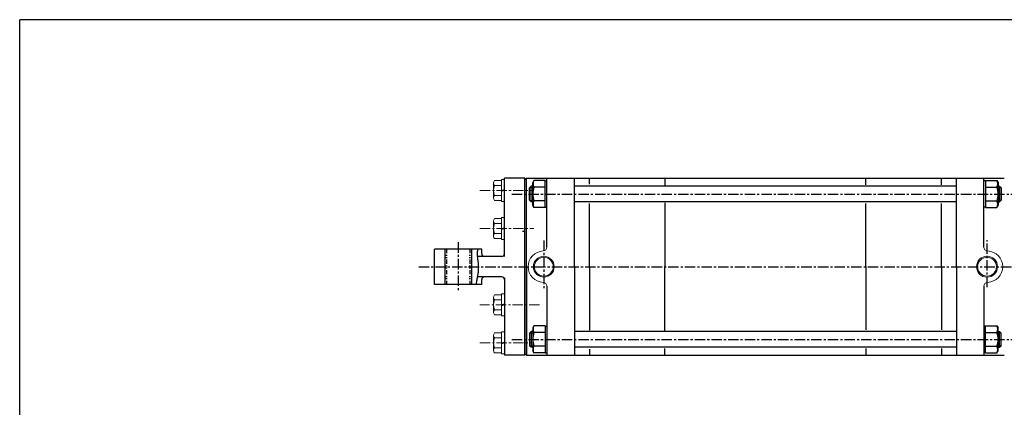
# Model space of a CAD drawing. Header units: millimetres. Extents: x -985 to 985, y -705 to 705.
# Tile 2 of 3: x -985 to 268, y 212 to 705. Entities that reach past the tile are written whole.
import ezdxf

# ---------------------------------------------------------------- set-up
doc = ezdxf.new("R2010")
doc.units = ezdxf.units.MM
doc.header["$LTSCALE"] = 0.416667
doc.linetypes.add('CENTER', pattern=[50.8, 31.75, -6.35, 6.35, -6.35])
doc.linetypes.add('DIVIDE', pattern=[31.75, 12.7, -6.35, 0, -6.35, 0, -6.35])
doc.layers.add('ZUWAKU', color=7, linetype='Continuous')

# ---------------------------------------------------------------- blocks, each defined once
blk = doc.blocks.new('DC_GROUP_Φ200_10')
at = {"color": 4, "linetype": 'Continuous', "lineweight": 25}
for p, q in [((-330.6, 315.5), (-332.2, 312.7)), ((-316.2, 315.5), (-330.6, 315.5)), ((-316.2, 315.5), (-316.2, 280.9)), ((-316.2, 315.1), (-316.2, 281.3)), ((-316.2, 315.1), (-314.1, 315.1)), ((-332.2, 312.7), (-332.2, 283.7)), ((-316.2, 306.9), (-330.6, 306.9)), ((-316.2, 289.5), (-330.6, 289.5)), ((-330.6, 280.9), (-332.2, 283.7)), ((-316.2, 280.9), (-330.6, 280.9)), ((-316.2, 281.3), (-314.1, 281.3))]:
    blk.add_line(p, q, dxfattribs=at)
for centre, radius, start, end in [((-323.1, 311.2), 8.66, 150, 210), ((-308.4, 298.2), 23.8, 158.7017, 201.2983), ((-323.1, 285.2), 8.66, 150, 210)]:
    blk.add_arc(centre, radius, start, end, dxfattribs=at)
blk = doc.blocks.new('DC_GROUP_Φ200_11')
at = {"color": 4, "linetype": 'Continuous', "lineweight": 25}
for p, q in [((244, 315.1), (241.9, 315.1)), ((244, 280.9), (244, 315.5)), ((244, 315.5), (258.4, 315.5)), ((244, 281.3), (244, 315.1)), ((258.4, 315.5), (260, 312.7)), ((244, 306.9), (258.4, 306.9)), ((260, 283.7), (260, 312.7)), ((244, 289.5), (258.4, 289.5)), ((244, 281.3), (241.9, 281.3)), ((244, 280.9), (258.4, 280.9)), ((258.4, 280.9), (260, 283.7))]:
    blk.add_line(p, q, dxfattribs=at)
for centre, radius, start, end in [((250.9, 311.2), 8.66, 330, 30), ((236.2, 298.2), 23.8, 338.7017, 21.2983), ((250.9, 285.2), 8.66, 330, 30)]:
    blk.add_arc(centre, radius, start, end, dxfattribs=at)
blk = doc.blocks.new('DC_GROUP_Φ200_12')
at = {"color": 4, "linetype": 'Continuous', "lineweight": 25}
for p, q in [((-330.6, 500.5), (-332.2, 497.7)), ((-332.2, 468.7), (-332.2, 497.7)), ((-316.2, 500.5), (-330.6, 500.5)), ((-316.2, 491.9), (-330.6, 491.9)), ((-316.2, 465.9), (-316.2, 500.5)), ((-316.2, 466.3), (-316.2, 500.1)), ((-316.2, 500.1), (-314.1, 500.1)), ((-330.6, 465.9), (-332.2, 468.7)), ((-316.2, 474.5), (-330.6, 474.5)), ((-316.2, 465.9), (-330.6, 465.9)), ((-316.2, 466.3), (-314.1, 466.3))]:
    blk.add_line(p, q, dxfattribs=at)
for centre, radius, start, end in [((-308.4, 483.2), 23.8, 158.7017, 201.2983), ((-323.1, 496.2), 8.66, 150, 210), ((-323.1, 470.2), 8.66, 150, 210)]:
    blk.add_arc(centre, radius, start, end, dxfattribs=at)
blk = doc.blocks.new('DC_GROUP_Φ200_13')
at = {"color": 4, "linetype": 'Continuous', "lineweight": 25}
for p, q in [((244, 500.1), (241.9, 500.1)), ((244, 500.5), (244, 465.9)), ((244, 500.5), (258.4, 500.5)), ((244, 500.1), (244, 466.3)), ((244, 491.9), (258.4, 491.9)), ((258.4, 500.5), (260, 497.7)), ((260, 497.7), (260, 468.7)), ((244, 466.3), (241.9, 466.3)), ((244, 474.5), (258.4, 474.5)), ((244, 465.9), (258.4, 465.9)), ((258.4, 465.9), (260, 468.7))]:
    blk.add_line(p, q, dxfattribs=at)
for centre, radius, start, end in [((250.9, 496.2), 8.66, 330, 30), ((236.2, 483.2), 23.8, 338.7017, 21.2983), ((250.9, 470.2), 8.66, 330, 30)]:
    blk.add_arc(centre, radius, start, end, dxfattribs=at)
blk = doc.blocks.new('DC_GROUP_Φ200_41')
at = {"color": 4, "linetype": 'Continuous', "lineweight": 25}
for p, q in [((-402.7, 408.2), (-402.8, 407.7)), ((-402.8, 407.7), (-402.8, 407.3)), ((-402.8, 407.3), (-402.8, 406.8)), ((-402.8, 406.8), (-402.8, 406.3)), ((-402.8, 406.3), (-402.7, 405.8)), ((-402.6, 410.3), (-402.7, 409.9)), ((-402.7, 409.9), (-402.7, 409.5)), ((-402.7, 409.5), (-402.7, 409)), ((-402.7, 409), (-402.7, 408.6)), ((-402.7, 408.6), (-402.7, 408.2)), ((-402.7, 405.8), (-402.7, 405.3)), ((-402.7, 405.3), (-402.7, 404.8)), ((-402.7, 404.8), (-402.7, 404.3)), ((-402.7, 404.3), (-402.6, 403.7)), ((-402.5, 411.8), (-402.6, 411.5)), ((-402.6, 411.5), (-402.6, 411.1)), ((-402.6, 411.1), (-402.6, 410.7)), ((-402.6, 410.7), (-402.6, 410.3)), ((-402.6, 403.7), (-402.6, 403.1)), ((-402.6, 403.1), (-402.5, 402.5)), ((-402.5, 412.6), (-402.5, 412.2)), ((-402.5, 412.2), (-402.5, 411.8)), ((-402.5, 402.5), (-402.5, 401.9)), ((-402.5, 401.9), (-402.4, 401.3)), ((-402.4, 401.3), (-402.3, 400.7)), ((-402.3, 400.7), (-402.3, 400)), ((-402.3, 400), (-402.2, 399.4)), ((-402.2, 399.4), (-402.1, 398.7)), ((-402.1, 398.7), (-402, 398)), ((-402, 398), (-402, 397.3)), ((-402, 397.3), (-401.9, 396.7)), ((-401.9, 396.7), (-401.8, 396)), ((-401.8, 396), (-401.7, 395.3)), ((-401.7, 395.3), (-401.7, 394.6)), ((-401.7, 394.6), (-401.6, 393.9)), ((-401.6, 393.9), (-401.6, 393.1)), ((-401.6, 393.1), (-401.5, 392.4)), ((-401.5, 392.4), (-401.5, 391.7)), ((-401.5, 391.7), (-401.5, 391)), ((-401.5, 391), (-401.4, 390.3)), ((-401.4, 389), (-401.5, 388.3)), ((-401.4, 390.3), (-401.4, 389.6)), ((-401.4, 389.6), (-401.4, 389)), ((-402.9, 376.1), (-403, 375.6)), ((-402.8, 376.6), (-402.9, 376.1)), ((-402.7, 377.2), (-402.8, 376.6)), ((-402.6, 377.7), (-402.7, 377.2)), ((-402.5, 378.3), (-402.6, 377.7)), ((-402.4, 378.8), (-402.5, 378.3)), ((-402.3, 379.4), (-402.4, 378.8)), ((-402.2, 380.6), (-402.3, 380)), ((-402.3, 380), (-402.3, 379.4)), ((-402.1, 381.2), (-402.2, 380.6)), ((-402, 381.8), (-402.1, 381.2)), ((-401.9, 382.4), (-402, 381.8)), ((-401.8, 383), (-401.9, 382.4)), ((-401.7, 384.3), (-401.8, 383.6)), ((-401.8, 383.6), (-401.8, 383)), ((-401.6, 384.9), (-401.7, 384.3)), ((-401.5, 386.2), (-401.6, 385.6)), ((-401.6, 385.6), (-401.6, 384.9)), ((-401.5, 388.3), (-401.5, 387.6)), ((-401.5, 387.6), (-401.5, 386.9)), ((-401.5, 386.9), (-401.5, 386.2)), ((-404.4, 368.5), (-404.5, 368)), ((-404.3, 368.9), (-404.4, 368.5)), ((-404.2, 369.4), (-404.3, 368.9)), ((-404.1, 369.8), (-404.2, 369.4)), ((-404, 370.3), (-404.1, 369.8)), ((-403.9, 370.8), (-404, 370.3)), ((-403.8, 371.2), (-403.9, 370.8)), ((-403.7, 371.7), (-403.8, 371.2)), ((-403.6, 372.6), (-403.7, 372.2)), ((-403.7, 372.2), (-403.7, 371.7)), ((-403.5, 373.1), (-403.6, 372.6)), ((-403.4, 373.6), (-403.5, 373.1)), ((-403.3, 374.1), (-403.4, 373.6)), ((-403.2, 374.6), (-403.3, 374.1)), ((-403.1, 375.1), (-403.2, 374.6)), ((-403, 375.6), (-403.1, 375.1))]:
    blk.add_line(p, q, dxfattribs=at)
blk = doc.blocks.new('DC_GROUP_Φ200_42')
at = {"color": 4, "linetype": 'Continuous', "lineweight": 13}
for p, q in [((-382.1, 351.7), (-382.1, 332.7)), ((-372.1, 354.9), (-380.8, 354.9)), ((-368.1, 356.2), (-372.1, 356.2)), ((-372.1, 356.2), (-372.1, 328.2)), ((-368.1, 356.2), (-368.1, 328.2)), ((-372.1, 348.6), (-380.8, 348.6)), ((-372.1, 342.2), (-368.1, 343.3)), ((-372.1, 341.1), (-368.1, 342.2)), ((-372.1, 335.8), (-380.8, 335.8)), ((-372.1, 329.5), (-380.8, 329.5)), ((-368.1, 328.2), (-372.1, 328.2))]:
    blk.add_line(p, q, dxfattribs=at)
for centre, radius, start, end in [((-377.5, 351.7), 4.6, 136.3665, 223.6335), ((-365.6, 342.2), 16.5, 157.363, 202.637), ((-377.5, 332.7), 4.6, 136.3665, 223.6335)]:
    blk.add_arc(centre, radius, start, end, dxfattribs=at)
blk = doc.blocks.new('DC_GROUP_Φ200_43')
at = {"color": 4, "linetype": 'Continuous', "lineweight": 13}
for p, q in [((-382.1, 303.2), (-382.1, 284.2)), ((-372.1, 306.4), (-380.8, 306.4)), ((-368.1, 307.7), (-372.1, 307.7)), ((-372.1, 307.7), (-372.1, 279.7)), ((-368.1, 307.7), (-368.1, 279.7)), ((-372.1, 300.1), (-380.8, 300.1)), ((-372.1, 293.7), (-368.1, 294.8)), ((-372.1, 292.6), (-368.1, 293.7)), ((-372.1, 287.3), (-380.8, 287.3)), ((-372.1, 281), (-380.8, 281)), ((-368.1, 279.7), (-372.1, 279.7))]:
    blk.add_line(p, q, dxfattribs=at)
for centre, radius, start, end in [((-377.5, 303.2), 4.6, 136.3665, 223.6335), ((-365.6, 293.7), 16.5, 157.363, 202.637), ((-377.5, 284.2), 4.6, 136.3665, 223.6335)]:
    blk.add_arc(centre, radius, start, end, dxfattribs=at)
blk = doc.blocks.new('DC_GROUP_Φ200_44')
at = {"color": 4, "linetype": 'Continuous', "lineweight": 13}
for p, q in [((-372.1, 451.9), (-380.8, 451.9)), ((-368.1, 453.2), (-372.1, 453.2)), ((-372.1, 453.2), (-372.1, 425.2)), ((-368.1, 453.2), (-368.1, 425.2)), ((-382.1, 448.7), (-382.1, 429.7)), ((-372.1, 445.6), (-380.8, 445.6)), ((-372.1, 439.2), (-368.1, 440.3)), ((-372.1, 438.1), (-368.1, 439.2)), ((-372.1, 432.8), (-380.8, 432.8)), ((-372.1, 426.5), (-380.8, 426.5)), ((-368.1, 425.2), (-372.1, 425.2))]:
    blk.add_line(p, q, dxfattribs=at)
for centre, radius, start, end in [((-377.5, 448.7), 4.6, 136.3665, 223.6335), ((-365.6, 439.2), 16.5, 157.363, 202.637), ((-377.5, 429.7), 4.6, 136.3665, 223.6335)]:
    blk.add_arc(centre, radius, start, end, dxfattribs=at)
blk = doc.blocks.new('DC_GROUP_Φ200_45')
at = {"color": 4, "linetype": 'Continuous', "lineweight": 13}
for p, q in [((-368.1, 501.7), (-372.1, 501.7)), ((-372.1, 501.7), (-372.1, 473.7)), ((-368.1, 501.7), (-368.1, 473.7)), ((-382.1, 497.2), (-382.1, 478.2)), ((-372.1, 500.4), (-380.8, 500.4)), ((-372.1, 494.1), (-380.8, 494.1)), ((-372.1, 487.7), (-368.1, 488.8)), ((-372.1, 481.3), (-380.8, 481.3)), ((-372.1, 486.6), (-368.1, 487.7)), ((-372.1, 475), (-380.8, 475)), ((-368.1, 473.7), (-372.1, 473.7))]:
    blk.add_line(p, q, dxfattribs=at)
for centre, radius, start, end in [((-377.5, 497.2), 4.6, 136.3665, 223.6335), ((-365.6, 487.7), 16.5, 157.363, 202.637), ((-377.5, 478.2), 4.6, 136.3665, 223.6335)]:
    blk.add_arc(centre, radius, start, end, dxfattribs=at)

msp = doc.modelspace()

# ---------------------------------------------------------------- linework, layer by layer
at = {"color": 4, "linetype": 'Continuous', "lineweight": 25}
for p, q in [((-368.099, 403.7), (-368.099, 503.2)), ((-342.099, 503.2), (-368.099, 503.2)), ((-340.099, 503.2), (-342.099, 501.2)), ((-340.099, 503.2), (-342.099, 501.2)), ((-342.099, 278.2), (-342.099, 503.2)), ((-342.099, 435.7), (-342.099, 501.2)), ((-342.099, 390.7), (-342.099, 501.2)), ((-340.099, 503.2), (267.901, 503.2)), ((-340.099, 503.2), (267.901, 503.2)), ((-340.099, 390.7), (-340.099, 503.2)), ((-314.099, 415.68), (-314.099, 503.2)), ((-279.099, 390.7), (-279.099, 503.2)), ((-259.999, 495.823), (-259.999, 503.2)), ((-163.899, 503.2), (-163.899, 494.593)), ((91.701, 494.758), (91.701, 503.2)), ((187.801, 494.758), (187.801, 503.2)), ((206.901, 390.7), (206.901, 503.2)), ((241.901, 415.68), (241.901, 503.2)), ((-334.099, 493.2), (-336.099, 491.2)), ((-336.099, 475.2), (-336.099, 491.2)), ((-335.699, 491.6), (-332.199, 491.6)), ((-332.199, 493.2), (-334.099, 493.2)), ((-334.099, 473.2), (-334.099, 493.2)), ((206.901, 493.2), (-279.099, 493.2)), ((260.001, 493.2), (261.901, 493.2)), ((263.501, 491.6), (260.001, 491.6)), ((261.901, 493.2), (263.901, 491.2)), ((261.901, 493.2), (261.901, 473.2)), ((263.901, 491.2), (263.901, 475.2)), ((-334.099, 473.2), (-336.099, 475.2)), ((-335.699, 474.8), (-332.199, 474.8)), ((-332.199, 473.2), (-334.099, 473.2)), ((206.901, 473.2), (-279.099, 473.2)), ((-259.999, 390.7), (-259.999, 471.311)), ((-163.899, 472.021), (-163.899, 390.7)), ((91.701, 390.7), (91.701, 471.157)), ((187.801, 390.7), (187.801, 471.157)), ((263.501, 474.8), (260.001, 474.8)), ((260.001, 473.2), (261.901, 473.2)), ((261.901, 473.2), (263.901, 475.2)), ((-345.099, 435.7), (-342.099, 435.7)), ((-457.099, 368.2), (-457.099, 413.2)), ((-397.099, 413.2), (-457.099, 413.2)), ((-444.099, 413.2), (-444.099, 368.2)), ((-410.099, 412.7), (-409.599, 413.2)), ((-410.099, 412.7), (-410.099, 368.7)), ((-371.599, 403.7), (-402.623, 403.7)), ((-397.099, 407.556), (-397.099, 413.2)), ((-342.099, 390.7), (-342.099, 280.2)), ((-340.099, 390.7), (-340.099, 278.2)), ((-279.099, 390.7), (-279.099, 278.2)), ((-259.999, 390.7), (-259.999, 310.089)), ((-163.899, 309.378), (-163.899, 390.7)), ((91.701, 390.7), (91.701, 310.243)), ((187.801, 390.7), (187.801, 310.243)), ((206.901, 390.7), (206.901, 278.2)), ((-371.599, 377.7), (-402.623, 377.7)), ((-368.099, 376.675), (-368.099, 278.2)), ((-397.099, 368.2), (-457.099, 368.2)), ((-410.099, 368.7), (-409.599, 368.2)), ((-397.099, 368.2), (-397.099, 374.2)), ((-314.099, 365.72), (-314.099, 278.2)), ((241.901, 365.72), (241.901, 278.2)), ((-334.099, 308.2), (-336.099, 306.2)), ((-336.099, 306.2), (-336.099, 290.2)), ((-335.699, 306.6), (-332.199, 306.6)), ((-332.199, 308.2), (-334.099, 308.2)), ((-334.099, 308.2), (-334.099, 288.2)), ((206.901, 308.2), (-279.099, 308.2)), ((260.001, 308.2), (261.901, 308.2)), ((263.501, 306.6), (260.001, 306.6)), ((261.901, 308.2), (263.901, 306.2)), ((261.901, 288.2), (261.901, 308.2)), ((263.901, 290.2), (263.901, 306.2)), ((-334.099, 288.2), (-336.099, 290.2)), ((-335.699, 289.8), (-332.199, 289.8)), ((-332.199, 288.2), (-334.099, 288.2)), ((206.901, 288.2), (-279.099, 288.2)), ((263.501, 289.8), (260.001, 289.8)), ((260.001, 288.2), (261.901, 288.2)), ((261.901, 288.2), (263.901, 290.2)), ((-342.099, 278.2), (-368.099, 278.2)), ((-340.099, 278.2), (-342.099, 280.2)), ((-340.099, 278.2), (267.901, 278.2)), ((-259.999, 285.577), (-259.999, 278.2)), ((-163.899, 278.2), (-163.899, 286.806)), ((91.701, 286.641), (91.701, 278.2)), ((187.801, 286.641), (187.801, 278.2))]:
    msp.add_line(p, q, dxfattribs=at)
at = {"color": 4, "linetype": 'CENTER', "lineweight": 13}
for p, q in [((-399.447, 487.7), (-330.659, 487.7)), ((-399.447, 439.2), (-330.659, 439.2)), ((-323.494, 342.2), (-399.447, 342.2)), ((-399.447, 293.7), (-334.958, 293.7))]:
    msp.add_line(p, q, dxfattribs=at)
at = {"color": 4, "linetype": 'CENTER', "lineweight": 25}
for p, q in [((-358.744, 483.2), (278.092, 483.2)), ((-427.099, 421.704), (-427.099, 360.771)), ((-318.099, 424.059), (-318.099, 362.568)), ((245.901, 364.707), (245.901, 424.594)), ((-477.218, 390.7), (403.092, 390.7)), ((-358.744, 298.2), (278.092, 298.2))]:
    msp.add_line(p, q, dxfattribs=at)
at = {"color": 4, "linetype": 'DIVIDE', "lineweight": 25}
for p, q in [((-442.099, 413.2), (-442.099, 368.2)), ((-412.099, 413.2), (-412.099, 368.2))]:
    msp.add_line(p, q, dxfattribs=at)
at = {"color": 4, "linetype": 'Continuous', "lineweight": 13}
for centre, radius in [((-318.099, 390.7), 13.194), ((-318.099, 390.7), 11.994), ((245.901, 390.7), 13.347), ((245.901, 390.7), 11.994)]:
    msp.add_circle(centre, radius, dxfattribs=at)
for centre, radius, start, end in [((-319.099, 415.68), 5, 272.292443, 0), ((246.901, 415.68), 5, 180, 267.707557), ((-318.099, 390.7), 20, 92.292443, 267.707557), ((245.901, 390.7), 20, 272.292443, 87.707557), ((-319.099, 365.72), 5, 0, 87.707557), ((246.901, 365.72), 5, 92.292443, 180)]:
    msp.add_arc(centre, radius, start, end, dxfattribs=at)
at = {"color": 4, "linetype": 'Continuous', "lineweight": 25}
for centre, start, end in [((-393.599, 407.2), 180, 270), ((-371.599, 407.2), 270, 0), ((-393.599, 374.2), 90, 180), ((-371.599, 374.2), 0, 90)]:
    msp.add_arc(centre, 3.5, start, end, dxfattribs=at)
at = {"layer": 'ZUWAKU', "color": 5, "linetype": 'Continuous', "lineweight": 25}
for p in [(-985, -673.75), (955, 705)]:
    msp.add_line(p, (-985, 705), dxfattribs=at)

# ---------------------------------------------------------------- block references
at = {"linetype": 'Continuous'}
for name in ['DC_GROUP_Φ200_45', 'DC_GROUP_Φ200_12', 'DC_GROUP_Φ200_13', 'DC_GROUP_Φ200_44', 'DC_GROUP_Φ200_41', 'DC_GROUP_Φ200_42', 'DC_GROUP_Φ200_10', 'DC_GROUP_Φ200_11', 'DC_GROUP_Φ200_43']:
    msp.add_blockref(name, (0, 0), dxfattribs=at)

doc.saveas('drawing.dxf')
